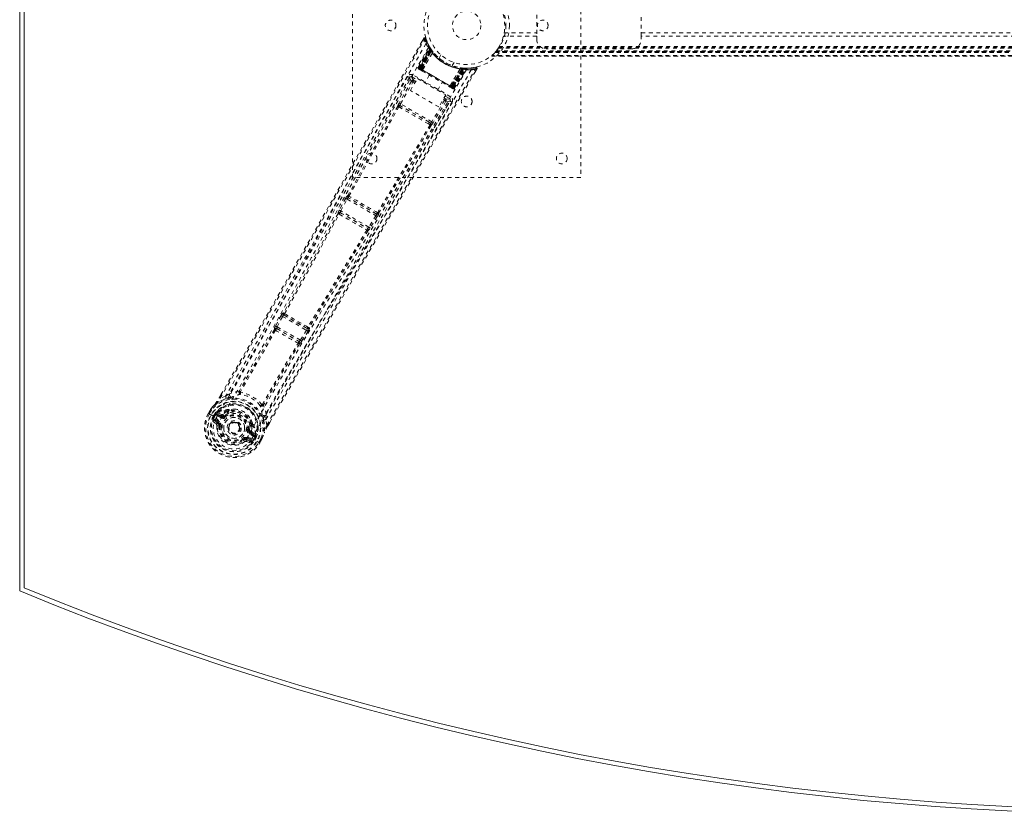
# Model space of a CAD drawing. Header units: inches. Extents: x 13.9 to 73.4, y 17.7 to 59.2.
# Tile 1 of 4: x 13.9 to 39.8, y 17.7 to 38.6. Entities that reach past the tile are written whole.
import ezdxf

# ---------------------------------------------------------------- set-up
doc = ezdxf.new("R2010")
doc.units = ezdxf.units.IN
doc.header["$MEASUREMENT"] = 0
doc.linetypes.add('SLD-Dashed', pattern=[0.075, 0.05, -0.025])
doc.linetypes.add('SLD-Solid', pattern=[0])

msp = doc.modelspace()

# ---------------------------------------------------------------- linework, layer by layer
at = {"color": 7, "linetype": 'SLD-Solid', "lineweight": 15}
for p, q in [((13.886, 23.614), (13.886, 53.364)), ((14.004, 53.285), (14.004, 23.694)), ((14.004, 23.694), (14.004, 53.285))]:
    msp.add_line(p, q, dxfattribs=at)
at = {"color": 7, "linetype": 'SLD-Dashed', "lineweight": 0}
for p, q in [((22.636, 34.489), (22.636, 42.489)), ((28.636, 42.489), (28.636, 34.489)), ((27.476, 38.771), (27.476, 38.208)), ((30.226, 38.208), (30.226, 38.771)), ((24.508, 38.149), (24.466, 38.076)), ((26.586, 38.16), (26.6, 38.208)), ((27.476, 38.208), (26.6, 38.208)), ((26.618, 38.292), (27.476, 38.292)), ((27.476, 38.124), (27.476, 38.208)), ((30.226, 38.292), (57.046, 38.292)), ((57.046, 38.208), (30.226, 38.208)), ((30.226, 38.208), (30.226, 38.124)), ((24.365, 37.38), (24.649, 37.915)), ((24.376, 37.374), (24.657, 37.902)), ((24.67, 37.886), (24.392, 37.36)), ((24.392, 37.364), (24.668, 37.883)), ((24.677, 37.844), (24.398, 37.361)), ((24.402, 37.358), (24.68, 37.839)), ((24.41, 37.354), (24.685, 37.831)), ((24.688, 37.827), (24.413, 37.352)), ((24.697, 37.814), (24.426, 37.345)), ((24.429, 37.343), (24.699, 37.811)), ((24.45, 37.331), (24.709, 37.818)), ((24.71, 37.817), (24.451, 37.33)), ((24.656, 37.93), (24.649, 37.944)), ((24.657, 37.902), (24.649, 37.915)), ((24.707, 37.849), (24.667, 37.912)), ((24.709, 37.818), (24.668, 37.883)), ((24.677, 37.844), (24.7, 37.86)), ((24.68, 37.839), (24.677, 37.844)), ((24.68, 37.839), (24.704, 37.855)), ((24.685, 37.831), (24.709, 37.848)), ((24.688, 37.827), (24.711, 37.844)), ((24.697, 37.814), (24.72, 37.831)), ((24.699, 37.811), (24.723, 37.828)), ((24.7, 37.86), (24.704, 37.855)), ((24.708, 37.848), (24.707, 37.849)), ((24.711, 37.844), (24.709, 37.848)), ((24.709, 37.818), (24.71, 37.817)), ((24.72, 37.831), (24.723, 37.828)), ((24.751, 37.791), (24.749, 37.793)), ((60.876, 37.795), (26.396, 37.795)), ((26.397, 37.796), (26.399, 37.799)), ((60.872, 37.799), (26.399, 37.799)), ((26.4, 37.801), (60.871, 37.801)), ((26.402, 37.803), (60.869, 37.803)), ((26.419, 37.825), (60.853, 37.825)), ((26.463, 37.891), (60.808, 37.891)), ((26.479, 37.916), (60.793, 37.916)), ((26.489, 37.934), (60.782, 37.934)), ((29.976, 37.874), (27.726, 37.874)), ((24.475, 37.315), (24.733, 37.771)), ((24.734, 37.769), (24.477, 37.315)), ((24.734, 37.769), (24.733, 37.771)), ((24.957, 37.714), (24.909, 37.631)), ((24.909, 37.631), (24.911, 37.629)), ((24.957, 37.714), (24.959, 37.712)), ((26.295, 37.684), (60.976, 37.684)), ((60.975, 37.684), (26.297, 37.684)), ((26.297, 37.684), (60.974, 37.684)), ((60.963, 37.696), (26.309, 37.696)), ((26.383, 37.779), (26.379, 37.774)), ((60.892, 37.774), (26.379, 37.774)), ((26.379, 37.774), (60.892, 37.774)), ((26.383, 37.779), (26.389, 37.786)), ((26.383, 37.779), (60.888, 37.779)), ((26.384, 37.78), (60.887, 37.78)), ((60.885, 37.783), (26.386, 37.783)), ((26.386, 37.783), (60.885, 37.783)), ((24.365, 37.38), (24.376, 37.374)), ((24.374, 37.342), (24.377, 37.34)), ((24.384, 37.335), (24.388, 37.333)), ((24.388, 37.334), (24.396, 37.329)), ((24.392, 37.364), (24.45, 37.331)), ((24.396, 37.329), (24.399, 37.327)), ((25.273, 36.856), (24.402, 37.358)), ((24.403, 37.324), (24.461, 37.291)), ((24.413, 37.352), (25.262, 36.862)), ((24.426, 37.345), (24.429, 37.343)), ((25.246, 36.871), (24.429, 37.343)), ((24.451, 37.33), (24.45, 37.331)), ((24.475, 37.315), (24.477, 37.315)), ((25.198, 36.899), (25.463, 37.349)), ((25.465, 37.349), (25.199, 36.897)), ((25.224, 36.884), (25.516, 37.351)), ((25.518, 37.351), (25.226, 36.883)), ((25.517, 37.339), (25.246, 36.871)), ((25.249, 36.869), (25.521, 37.339)), ((25.255, 37.431), (25.304, 37.514)), ((25.262, 36.862), (25.536, 37.337)), ((25.541, 37.337), (25.265, 36.86)), ((25.55, 37.336), (25.273, 36.856)), ((25.277, 36.853), (25.556, 37.336)), ((25.28, 36.848), (25.596, 37.351)), ((25.283, 36.85), (25.595, 37.348)), ((25.299, 36.841), (25.616, 37.348)), ((25.311, 36.834), (25.632, 37.348)), ((25.465, 37.349), (25.463, 37.349)), ((25.476, 37.373), (25.473, 37.374)), ((25.516, 37.351), (25.518, 37.351)), ((25.52, 37.368), (25.517, 37.339)), ((25.595, 37.348), (25.518, 37.351)), ((25.524, 37.367), (25.521, 37.339)), ((25.524, 37.367), (25.553, 37.365)), ((25.539, 37.366), (25.536, 37.337)), ((25.543, 37.366), (25.539, 37.366)), ((25.543, 37.366), (25.541, 37.337)), ((25.546, 37.365), (25.544, 37.366)), ((25.62, 37.362), (25.546, 37.365)), ((25.552, 37.365), (25.55, 37.336)), ((25.556, 37.336), (25.55, 37.336)), ((25.552, 37.365), (25.558, 37.365)), ((25.558, 37.365), (25.556, 37.336)), ((25.558, 37.365), (25.568, 37.364)), ((25.585, 37.346), (25.581, 37.35)), ((25.632, 37.348), (25.616, 37.348)), ((25.657, 37.362), (25.641, 37.362)), ((25.733, 37.366), (25.662, 37.364)), ((25.873, 37.387), (25.745, 37.368)), ((25.862, 37.269), (25.905, 37.342)), ((25.905, 37.343), (25.879, 37.358)), ((24.131, 37.115), (23.73, 36.406)), ((24.183, 37.022), (23.859, 36.447)), ((24.131, 37.116), (24.13, 37.114)), ((24.136, 37.124), (24.131, 37.116)), ((24.143, 37.131), (24.132, 37.118)), ((24.157, 36.776), (24.34, 37.093)), ((24.183, 37.022), (24.222, 37)), ((24.194, 37.135), (24.321, 37.061)), ((25.214, 36.615), (24.224, 37.187)), ((24.293, 37.011), (24.245, 37.039)), ((24.34, 37.093), (25.085, 36.662)), ((24.654, 37.18), (24.538, 36.978)), ((23.898, 36.425), (24.222, 37)), ((24.902, 36.345), (24.157, 36.776)), ((24.27, 36.972), (24.222, 37)), ((24.876, 36.783), (24.992, 36.985)), ((25.185, 36.873), (25.243, 36.84)), ((25.198, 36.899), (25.199, 36.897)), ((25.226, 36.883), (25.224, 36.884)), ((25.226, 36.883), (25.283, 36.85)), ((25.246, 36.871), (25.249, 36.869)), ((25.247, 36.837), (25.251, 36.835)), ((25.258, 36.831), (25.262, 36.829)), ((25.262, 36.829), (25.264, 36.83)), ((25.269, 36.825), (25.269, 36.825)), ((25.27, 36.824), (25.273, 36.823)), ((25.299, 36.841), (25.311, 36.834)), ((25.053, 36.521), (24.717, 35.953)), ((25.091, 36.498), (24.755, 35.93)), ((24.784, 35.797), (25.198, 36.498)), ((25.085, 36.662), (24.902, 36.345)), ((25.016, 36.542), (25.053, 36.521)), ((25.038, 36.581), (25.075, 36.56)), ((25.067, 36.63), (25.184, 36.563)), ((25.198, 36.498), (25.199, 36.499)), ((25.199, 36.499), (25.203, 36.508)), ((25.2, 36.501), (25.206, 36.518)), ((23.851, 36.348), (23.893, 36.323)), ((23.925, 36.358), (23.884, 36.382)), ((24.717, 35.953), (23.898, 36.425)), ((24.646, 35.943), (23.925, 36.358)), ((24.631, 35.897), (24.674, 35.873)), ((24.687, 35.919), (24.646, 35.943)), ((28.636, 34.489), (22.636, 34.489)), ((22.456, 33.942), (22.289, 33.631)), ((22.328, 33.61), (22.495, 33.921)), ((22.495, 33.921), (23.249, 33.485)), ((22.514, 34.015), (22.507, 34.016)), ((22.524, 33.956), (22.53, 33.955)), ((23.266, 33.528), (22.524, 33.956)), ((22.256, 33.546), (22.256, 33.546)), ((22.318, 33.564), (22.318, 33.564)), ((22.318, 33.564), (23.03, 33.153)), ((23.064, 33.185), (22.328, 33.61)), ((23.249, 33.485), (23.064, 33.185)), ((23.287, 33.462), (23.102, 33.162)), ((23.262, 33.533), (23.266, 33.528)), ((23.326, 33.543), (23.322, 33.548)), ((23.03, 33.153), (23.029, 33.153)), ((23.045, 33.091), (23.045, 33.091)), ((20.755, 30.857), (20.611, 30.583)), ((20.65, 30.563), (20.794, 30.836)), ((20.794, 30.836), (21.429, 30.47)), ((20.822, 30.927), (20.809, 30.929)), ((20.826, 30.87), (20.839, 30.867)), ((21.442, 30.514), (20.826, 30.87)), ((20.611, 30.583), (20.596, 30.553)), ((21.264, 30.209), (20.65, 30.563)), ((20.582, 30.496), (20.583, 30.495)), ((20.644, 30.514), (20.644, 30.515)), ((20.644, 30.515), (21.225, 30.179)), ((21.429, 30.47), (21.264, 30.209)), ((21.466, 30.446), (21.301, 30.185)), ((21.433, 30.524), (21.442, 30.514)), ((21.493, 30.539), (21.502, 30.529)), ((21.225, 30.179), (21.224, 30.179)), ((21.239, 30.116), (21.24, 30.116)), ((21.301, 30.185), (21.282, 30.157)), ((19.132, 28.698), (19.176, 28.775)), ((19.178, 28.774), (19.133, 28.698)), ((19.299, 28.736), (19.158, 28.684)), ((19.299, 28.736), (19.407, 28.803)), ((18.845, 28.287), (18.904, 28.388)), ((18.845, 28.287), (18.848, 28.285)), ((18.905, 28.387), (18.846, 28.285)), ((18.848, 28.285), (18.895, 28.258)), ((18.929, 28.373), (18.871, 28.273)), ((18.895, 28.258), (18.915, 28.247)), ((18.906, 28.391), (18.904, 28.388)), ((18.915, 28.247), (18.92, 28.244)), ((18.92, 28.244), (19.05, 28.169)), ((18.976, 28.212), (19.013, 28.275)), ((19.038, 28.259), (19.002, 28.198)), ((19.046, 28.262), (19.007, 28.195)), ((19.038, 28.259), (19.013, 28.275)), ((19.013, 28.275), (19.013, 28.275)), ((19.038, 28.259), (19.053, 28.273)), ((19.053, 28.273), (19.046, 28.262)), ((19.075, 28.293), (19.07, 28.291)), ((19.183, 28.17), (19.071, 28.235)), ((19.075, 28.293), (19.089, 28.297)), ((19.086, 28.261), (19.21, 28.218)), ((19.198, 28.196), (19.086, 28.261)), ((19.089, 28.297), (19.089, 28.297)), ((19.089, 28.297), (19.089, 28.297)), ((19.2, 28.258), (19.089, 28.297)), ((19.21, 28.218), (19.198, 28.196)), ((19.266, 28.219), (19.279, 28.226)), ((19.279, 28.226), (19.296, 28.202)), ((19.355, 28.353), (19.343, 28.334)), ((19.373, 28.337), (19.361, 28.318)), ((19.375, 28.374), (19.394, 28.383)), ((20.362, 28.252), (20.357, 28.125)), ((18.962, 28.081), (19.053, 28.001)), ((18.976, 28.212), (18.976, 28.212)), ((19.007, 28.195), (19.002, 28.198)), ((19.097, 28.021), (19.006, 28.097)), ((19.006, 28.097), (19.107, 28.039)), ((19.021, 28.123), (19.122, 28.065)), ((19.05, 28.169), (19.05, 28.169)), ((19.097, 28.021), (19.107, 28.039)), ((19.127, 27.953), (19.127, 27.963)), ((19.384, 27.974), (19.388, 27.981)), ((19.388, 27.981), (19.397, 27.994)), ((19.964, 27.97), (19.975, 27.989)), ((19.998, 27.982), (19.987, 27.962)), ((20.005, 28.03), (20.006, 28.009)), ((20.383, 27.977), (20.357, 28.125)), ((20.407, 27.962), (20.458, 28.05)), ((20.408, 27.961), (20.459, 28.049)), ((19.151, 27.95), (19.127, 27.953)), ((19.897, 27.856), (19.926, 27.852)), ((19.926, 27.852), (19.926, 27.839)), ((20.038, 27.677), (19.926, 27.742)), ((19.953, 27.789), (19.941, 27.767)), ((20.053, 27.703), (19.941, 27.767)), ((19.953, 27.789), (20.053, 27.703)), ((20.082, 27.724), (19.993, 27.8)), ((20.082, 27.724), (20.086, 27.71)), ((20.087, 27.704), (20.086, 27.709)), ((19.766, 27.584), (19.751, 27.604)), ((19.773, 27.59), (19.766, 27.584)), ((19.802, 27.537), (19.766, 27.584)), ((19.839, 27.592), (19.85, 27.61)), ((19.95, 27.552), (19.839, 27.592)), ((19.844, 27.544), (19.959, 27.505)), ((19.85, 27.61), (19.95, 27.552)), ((19.865, 27.636), (19.965, 27.578)), ((19.991, 27.626), (20.121, 27.551)), ((20.073, 27.669), (20.035, 27.601)), ((20.035, 27.601), (20.04, 27.599)), ((20.04, 27.599), (20.075, 27.66)), ((20.101, 27.646), (20.065, 27.584)), ((20.08, 27.68), (20.073, 27.669)), ((20.075, 27.661), (20.08, 27.68)), ((20.101, 27.647), (20.075, 27.66)), ((20.101, 27.647), (20.101, 27.646)), ((20.121, 27.551), (20.126, 27.548)), ((20.126, 27.548), (20.146, 27.536)), ((20.146, 27.536), (20.192, 27.509)), ((20.17, 27.523), (20.228, 27.623)), ((20.192, 27.509), (20.195, 27.507)), ((20.194, 27.507), (20.252, 27.609)), ((20.195, 27.507), (20.253, 27.609)), ((20.253, 27.609), (20.255, 27.612))]:
    msp.add_line(p, q, dxfattribs=at)
at = {"color": 7, "linetype": 'SLD-Dashed', "lineweight": 0, "flags": 128}
for points in [[(19.158, 28.684), (19.528, 29.323), (19.918, 29.999), (20.328, 30.713), (20.758, 31.464), (21.152, 32.156), (21.562, 32.877), (21.656, 33.043), (21.751, 33.21), (21.847, 33.379), (21.912, 33.495), (21.976, 33.608), (22.043, 33.726), (22.113, 33.849), (22.336, 34.244), (22.584, 34.683), (22.858, 35.167), (23.03, 35.472), (23.213, 35.797), (23.411, 36.147), (23.596, 36.475), (23.837, 36.902), (24.052, 37.281), (24.239, 37.613), (24.4, 37.898), (24.534, 38.134)], [(19.176, 28.775), (20.488, 31.052), (21.832, 33.415), (23.171, 35.782), (24.508, 38.149)], [(24.508, 38.149), (24.508, 38.149), (24.51, 38.148), (24.516, 38.145), (24.524, 38.14), (24.529, 38.137), (24.534, 38.135)], [(24.56, 38.142), (24.556, 38.149), (24.55, 38.155), (24.543, 38.16), (24.535, 38.163), (24.528, 38.163), (24.52, 38.161), (24.514, 38.157), (24.509, 38.151)], [(24.534, 38.135), (24.545, 38.138), (24.554, 38.141), (24.56, 38.143), (24.563, 38.144)], [(26.619, 38.295), (26.619, 38.293), (26.618, 38.292)], [(24.564, 38.009), (23.773, 36.628), (22.995, 35.243), (22.228, 33.854), (21.469, 32.464), (20.875, 31.376), (20.277, 30.294), (19.671, 29.223), (19.05, 28.169)], [(24.652, 37.934), (24.652, 37.921), (24.649, 37.907)], [(24.652, 37.92), (24.65, 37.915), (24.65, 37.914)], [(24.67, 37.89), (24.668, 37.885), (24.667, 37.883)], [(24.677, 37.896), (24.681, 37.89), (24.7, 37.86)], [(26.396, 37.795), (26.387, 37.784), (26.383, 37.778)], [(25.633, 37.327), (24.835, 35.957), (24.025, 34.594), (23.205, 33.24), (22.38, 31.893), (21.735, 30.838), (21.097, 29.782), (20.474, 28.723), (19.874, 27.659)], [(25.755, 37.321), (24.955, 35.946), (24.145, 34.579), (23.325, 33.22), (22.501, 31.868), (21.855, 30.81), (21.217, 29.751), (20.594, 28.69), (19.991, 27.626)], [(20.383, 27.977), (20.789, 28.682), (21.214, 29.417), (21.658, 30.181), (22.062, 30.874), (22.323, 31.321), (22.597, 31.789), (22.884, 32.277), (23.169, 32.763), (23.417, 33.183), (23.745, 33.741), (24.095, 34.333), (24.466, 34.962), (24.81, 35.544), (25.879, 37.358)], [(20.459, 28.049), (21.769, 30.314), (23.142, 32.657), (24.524, 35.002), (25.905, 37.343)], [(24.398, 37.361), (24.385, 37.368), (24.374, 37.375), (24.367, 37.379), (24.365, 37.38)], [(24.376, 37.374), (24.379, 37.372), (24.387, 37.368), (24.397, 37.361), (24.41, 37.354)], [(24.378, 37.339), (24.378, 37.339), (24.379, 37.339), (24.381, 37.338), (24.385, 37.337)], [(24.392, 37.365), (24.389, 37.358), (24.389, 37.356)], [(24.389, 37.333), (24.389, 37.333), (24.391, 37.332), (24.393, 37.332), (24.397, 37.33)], [(24.426, 37.345), (24.419, 37.349), (24.412, 37.353), (24.406, 37.356), (24.401, 37.359), (24.397, 37.362), (24.394, 37.363), (24.392, 37.364), (24.392, 37.364)], [(24.403, 37.325), (24.404, 37.324), (24.405, 37.324)], [(24.451, 37.33), (24.449, 37.32), (24.45, 37.309)], [(24.475, 37.315), (24.455, 37.31), (24.45, 37.309)], [(24.463, 37.29), (24.642, 37.187), (24.823, 37.082), (25.005, 36.977), (25.183, 36.874)], [(24.477, 37.315), (24.656, 37.212), (24.838, 37.107), (25.019, 37.002), (25.198, 36.899)], [(25.63, 37.362), (25.639, 37.362), (25.643, 37.362)], [(25.902, 37.344), (25.905, 37.351), (25.906, 37.36), (25.904, 37.368), (25.901, 37.375), (25.897, 37.381), (25.89, 37.386), (25.883, 37.388), (25.876, 37.387)], [(24.08, 37.148), (23.895, 36.82), (23.684, 36.447), (23.453, 36.038), (23.244, 35.668), (23.135, 35.474), (23.025, 35.28), (22.916, 35.086), (22.792, 34.866), (22.666, 34.644), (22.545, 34.429), (22.297, 33.99), (22.067, 33.583), (21.854, 33.207), (21.646, 32.839), (21.404, 32.413), (20.989, 31.682), (20.569, 30.945), (20.133, 30.183), (19.707, 29.443), (19.299, 28.736)], [(24.132, 37.118), (22.564, 34.341), (20.992, 31.568), (19.407, 28.803)], [(24.132, 37.118), (24.138, 37.081), (24.183, 37.022)], [(24.224, 37.187), (24.212, 37.167), (24.203, 37.151), (24.196, 37.139), (24.194, 37.135)], [(24.245, 37.039), (24.199, 37.098), (24.194, 37.135)], [(24.245, 37.039), (24.244, 37.038), (24.243, 37.036), (24.241, 37.032), (24.238, 37.027), (24.235, 37.021), (24.231, 37.015), (24.227, 37.008), (24.222, 37)], [(25.199, 36.897), (25.205, 36.877), (25.206, 36.873)], [(25.206, 36.873), (25.217, 36.877), (25.224, 36.884)], [(25.283, 36.85), (25.283, 36.85), (25.282, 36.851), (25.279, 36.853), (25.274, 36.855), (25.269, 36.858), (25.263, 36.862), (25.256, 36.865), (25.249, 36.869)], [(25.251, 36.835), (25.254, 36.834), (25.256, 36.832), (25.258, 36.831), (25.259, 36.831)], [(25.252, 36.837), (25.254, 36.834), (25.256, 36.832), (25.257, 36.832), (25.257, 36.832)], [(25.265, 36.86), (25.278, 36.853), (25.289, 36.847), (25.296, 36.842), (25.299, 36.841)], [(25.311, 36.834), (25.308, 36.835), (25.301, 36.839), (25.29, 36.846), (25.277, 36.853)], [(20.362, 28.252), (21.963, 31.007), (23.579, 33.755), (25.2, 36.501)], [(25.075, 36.56), (25.075, 36.559), (25.073, 36.556), (25.071, 36.553), (25.068, 36.548), (25.065, 36.542), (25.061, 36.535), (25.057, 36.528), (25.053, 36.521)], [(25.091, 36.498), (25.087, 36.5), (25.079, 36.505), (25.067, 36.512), (25.053, 36.521)], [(25.184, 36.563), (25.149, 36.55), (25.075, 36.56)], [(25.091, 36.498), (25.165, 36.488), (25.196, 36.5)], [(25.184, 36.563), (25.186, 36.568), (25.193, 36.579), (25.203, 36.596), (25.214, 36.615)], [(20.357, 28.125), (20.727, 28.766), (21.114, 29.434), (21.518, 30.128), (21.905, 30.789), (22.297, 31.458), (22.69, 32.127), (23.073, 32.779), (23.442, 33.404), (23.785, 33.986), (24.169, 34.637), (24.53, 35.248), (24.885, 35.849), (25.252, 36.471)], [(23.823, 36.366), (23.165, 35.192), (22.514, 34.015)], [(22.542, 33.996), (23.193, 35.174), (23.851, 36.348)], [(23.898, 36.425), (23.885, 36.433), (23.872, 36.44), (23.863, 36.445), (23.859, 36.447)], [(24.631, 35.897), (24.448, 36.003), (24.262, 36.11), (24.076, 36.217), (23.893, 36.323)], [(24.646, 35.943), (24.469, 36.045), (24.29, 36.148), (24.107, 36.254), (23.925, 36.358)], [(24.674, 35.873), (23.986, 34.716), (23.292, 33.563)], [(24.703, 35.858), (24.016, 34.7), (23.322, 33.548)], [(24.687, 35.919), (24.7, 35.907), (24.705, 35.895)], [(24.755, 35.93), (24.751, 35.932), (24.743, 35.937), (24.73, 35.945), (24.717, 35.953)], [(23.002, 35.026), (22.305, 33.76), (21.551, 32.372), (20.96, 31.285), (20.364, 30.205), (19.758, 29.136), (19.137, 28.084)], [(22.495, 33.921), (22.488, 33.925), (22.481, 33.928), (22.475, 33.932), (22.469, 33.935), (22.464, 33.938), (22.46, 33.94), (22.458, 33.941), (22.456, 33.942)], [(22.256, 33.546), (21.539, 32.234), (20.822, 30.927)], [(20.85, 30.905), (21.567, 32.213), (22.284, 33.527)], [(22.289, 33.631), (22.274, 33.601), (22.273, 33.599)], [(22.328, 33.61), (22.321, 33.614), (22.314, 33.618), (22.308, 33.621), (22.302, 33.624), (22.297, 33.627), (22.293, 33.629), (22.291, 33.63), (22.289, 33.631)], [(23.287, 33.462), (23.286, 33.463), (23.283, 33.464), (23.28, 33.467), (23.275, 33.47), (23.269, 33.473), (23.263, 33.477), (23.256, 33.481), (23.249, 33.485)], [(23.102, 33.162), (23.1, 33.163), (23.098, 33.164), (23.094, 33.167), (23.089, 33.17), (23.084, 33.173), (23.077, 33.177), (23.071, 33.181), (23.064, 33.185)], [(23.102, 33.162), (23.083, 33.134), (23.082, 33.132)], [(23.014, 33.106), (22.235, 31.828), (21.46, 30.553)], [(23.045, 33.091), (22.267, 31.813), (21.493, 30.539)], [(23.051, 33.11), (23.051, 33.107), (23.045, 33.091)], [(20.794, 30.836), (20.787, 30.84), (20.781, 30.843), (20.774, 30.847), (20.769, 30.85), (20.764, 30.852), (20.76, 30.854), (20.757, 30.856), (20.755, 30.857)], [(20.794, 30.836), (20.798, 30.844), (20.802, 30.851), (20.811, 30.862), (20.819, 30.869), (20.826, 30.87)], [(20.65, 30.563), (20.643, 30.566), (20.637, 30.57), (20.63, 30.573), (20.625, 30.576), (20.62, 30.579), (20.616, 30.581), (20.613, 30.582), (20.611, 30.583)], [(20.583, 30.495), (20.126, 29.683), (19.662, 28.878)], [(20.611, 30.473), (20.154, 29.66), (19.69, 28.855)], [(21.442, 30.514), (21.444, 30.508), (21.443, 30.498), (21.437, 30.484), (21.433, 30.477), (21.429, 30.47)], [(21.466, 30.446), (21.465, 30.447), (21.462, 30.449), (21.458, 30.451), (21.453, 30.454), (21.448, 30.458), (21.442, 30.462), (21.435, 30.466), (21.429, 30.47)], [(20.265, 28.523), (20.73, 29.327), (21.206, 30.13)], [(21.239, 30.116), (20.764, 29.315), (20.299, 28.511)], [(21.264, 30.209), (21.259, 30.202), (21.253, 30.195), (21.242, 30.185), (21.232, 30.179), (21.229, 30.178), (21.226, 30.178), (21.225, 30.179)], [(21.301, 30.185), (21.297, 30.188), (21.288, 30.193), (21.276, 30.201), (21.264, 30.209)], [(19.656, 28.872), (19.529, 28.846), (19.407, 28.803)], [(19.656, 28.872), (19.653, 28.862), (19.652, 28.852), (19.654, 28.844), (19.659, 28.837), (19.667, 28.833), (19.675, 28.832), (19.684, 28.835), (19.693, 28.84)], [(19.69, 28.855), (19.689, 28.853), (19.689, 28.851), (19.689, 28.847), (19.693, 28.84)], [(18.904, 28.388), (18.962, 28.464), (19.014, 28.521)], [(19.021, 28.529), (18.967, 28.47), (18.906, 28.391)], [(19.021, 28.529), (19.017, 28.525), (19.014, 28.521)], [(19.316, 28.68), (19.167, 28.623), (19.021, 28.529)], [(19.158, 28.684), (19.153, 28.687), (19.148, 28.69), (19.143, 28.693), (19.138, 28.695), (19.135, 28.697), (19.133, 28.698), (19.132, 28.698), (19.132, 28.698)], [(19.463, 28.714), (19.455, 28.712), (19.442, 28.709)], [(20.251, 28.518), (20.25, 28.508), (20.253, 28.499), (20.258, 28.492), (20.265, 28.488), (20.273, 28.487), (20.282, 28.489), (20.29, 28.494), (20.297, 28.502)], [(20.251, 28.518), (20.258, 28.519), (20.262, 28.52), (20.264, 28.521), (20.265, 28.523)], [(20.362, 28.252), (20.338, 28.379), (20.297, 28.502)], [(18.871, 28.273), (18.866, 28.276), (18.86, 28.279), (18.855, 28.282), (18.851, 28.284), (18.848, 28.285), (18.846, 28.286), (18.845, 28.287), (18.845, 28.287)], [(18.904, 28.388), (18.904, 28.388), (18.905, 28.387), (18.907, 28.386), (18.91, 28.384), (18.914, 28.382), (18.919, 28.379), (18.924, 28.376), (18.929, 28.373)], [(18.906, 28.391), (18.907, 28.391), (18.908, 28.389), (18.911, 28.388), (18.914, 28.385), (18.917, 28.383), (18.921, 28.38), (18.925, 28.376), (18.929, 28.373)], [(19.038, 28.259), (19.038, 28.259), (19.038, 28.259)], [(19.071, 28.235), (19.056, 28.247), (19.046, 28.262)], [(19.086, 28.261), (19.085, 28.26), (19.084, 28.259), (19.083, 28.256), (19.081, 28.253), (19.079, 28.249), (19.076, 28.245), (19.074, 28.24), (19.071, 28.235)], [(19.235, 28.264), (19.214, 28.256), (19.2, 28.258)], [(19.343, 28.334), (19.291, 28.306), (19.235, 28.264)], [(19.545, 28.395), (19.488, 28.397), (19.394, 28.383)], [(20.262, 28.235), (20.258, 28.248), (20.257, 28.256)], [(18.975, 28.129), (18.999, 28.13), (19.021, 28.123)], [(19.002, 28.198), (18.999, 28.199), (18.993, 28.203), (18.986, 28.207), (18.976, 28.212)], [(19.021, 28.123), (19.018, 28.118), (19.015, 28.113), (19.013, 28.109), (19.011, 28.105), (19.009, 28.102), (19.007, 28.099), (19.006, 28.097), (19.006, 28.097)], [(19.874, 27.659), (19.831, 27.594), (19.773, 27.54), (19.704, 27.499), (19.627, 27.473), (19.545, 27.463), (19.463, 27.469), (19.382, 27.49), (19.305, 27.525), (19.237, 27.573), (19.178, 27.633), (19.132, 27.702), (19.1, 27.777), (19.084, 27.857), (19.084, 27.937), (19.103, 28.014), (19.137, 28.084)], [(19.122, 28.065), (19.119, 28.06), (19.116, 28.055), (19.114, 28.05), (19.112, 28.047), (19.11, 28.043), (19.108, 28.041), (19.107, 28.039), (19.107, 28.039)], [(19.183, 28.17), (19.186, 28.175), (19.189, 28.18), (19.191, 28.184), (19.193, 28.188), (19.195, 28.192), (19.197, 28.194), (19.198, 28.196), (19.198, 28.196)], [(19.314, 28.179), (19.311, 28.183), (19.308, 28.188), (19.305, 28.192), (19.302, 28.195), (19.3, 28.198), (19.298, 28.2), (19.297, 28.202), (19.296, 28.202)], [(19.926, 27.852), (19.934, 27.918), (19.933, 27.973)], [(20.005, 28.03), (19.969, 28.119), (19.939, 28.167)], [(19.987, 27.962), (19.988, 27.903), (19.981, 27.833)], [(20.301, 28.111), (20.326, 27.954), (20.318, 27.78)], [(20.408, 27.961), (20.408, 27.961), (20.408, 27.962), (20.406, 27.963), (20.402, 27.965), (20.398, 27.968), (20.393, 27.971), (20.388, 27.974), (20.383, 27.977)], [(19.18, 27.947), (19.175, 27.947), (19.169, 27.948), (19.164, 27.949), (19.16, 27.949), (19.156, 27.95), (19.153, 27.95), (19.151, 27.95), (19.151, 27.95)], [(19.867, 27.86), (19.873, 27.859), (19.878, 27.858), (19.883, 27.857), (19.888, 27.857), (19.891, 27.856), (19.894, 27.856), (19.896, 27.856), (19.897, 27.856)], [(19.926, 27.742), (19.928, 27.746), (19.931, 27.751), (19.934, 27.756), (19.936, 27.76), (19.938, 27.763), (19.939, 27.765), (19.94, 27.767), (19.941, 27.767)], [(19.981, 27.833), (19.984, 27.811), (19.993, 27.8)], [(20.038, 27.677), (20.041, 27.682), (20.043, 27.686), (20.046, 27.691), (20.048, 27.695), (20.05, 27.698), (20.051, 27.7), (20.052, 27.702), (20.053, 27.703)], [(20.253, 27.609), (20.29, 27.697), (20.314, 27.77)], [(20.255, 27.612), (20.289, 27.694), (20.318, 27.78)], [(20.314, 27.77), (20.316, 27.775), (20.318, 27.78)], [(19.733, 27.628), (19.737, 27.623), (19.74, 27.619), (19.743, 27.614), (19.746, 27.611), (19.748, 27.608), (19.75, 27.606), (19.751, 27.604), (19.751, 27.604)], [(19.865, 27.636), (19.862, 27.631), (19.859, 27.626), (19.856, 27.622), (19.854, 27.618), (19.852, 27.615), (19.851, 27.612), (19.85, 27.61), (19.85, 27.61)], [(19.95, 27.552), (19.951, 27.552), (19.952, 27.554), (19.953, 27.556), (19.955, 27.559), (19.957, 27.563), (19.96, 27.568), (19.963, 27.573), (19.965, 27.578)], [(19.965, 27.578), (19.983, 27.562), (19.994, 27.541)], [(20.073, 27.669), (20.055, 27.67), (20.038, 27.677)], [(20.075, 27.661), (20.075, 27.66), (20.075, 27.66)], [(20.195, 27.507), (20.196, 27.507), (20.195, 27.508), (20.193, 27.509), (20.19, 27.511), (20.186, 27.513), (20.181, 27.516), (20.176, 27.52), (20.17, 27.523)], [(20.255, 27.612), (20.255, 27.613), (20.253, 27.613), (20.25, 27.614), (20.247, 27.616), (20.242, 27.617), (20.238, 27.619), (20.233, 27.621), (20.228, 27.623)], [(20.228, 27.623), (20.233, 27.62), (20.239, 27.617), (20.243, 27.614), (20.247, 27.612), (20.251, 27.61), (20.253, 27.609), (20.254, 27.608), (20.253, 27.609)]]:
    msp.add_lwpolyline(points, dxfattribs=at)
at = {"color": 7, "linetype": 'SLD-Dashed', "lineweight": 0}
for centre, radius in [((25.636, 38.489), 1.125), ((25.636, 38.489), 1.03), ((25.636, 38.489), 0.375), ((23.636, 38.489), 0.14), ((27.636, 38.489), 0.14), ((25.636, 36.489), 0.141), ((23.136, 34.989), 0.141), ((28.136, 34.989), 0.141), ((19.524, 27.903), 0.7), ((19.524, 27.903), 0.69), ((19.524, 27.903), 0.623), ((19.524, 27.903), 0.32), ((19.524, 27.903), 0.275), ((19.524, 27.903), 0.188), ((19.524, 27.903), 0.157), ((19.524, 27.903), 0.142), ((19.524, 27.903), 0.14), ((19.524, 27.903), 0.138)]:
    msp.add_circle(centre, radius, dxfattribs=at)
for centre, radius, start, end in [((25.511, 38.489), 1.125, 329.3836, 30.6164), ((24.534, 38.135), 0.03, 17.8474, 150.5307), ((25.649, 38.522), 1.2, 198.106, 205.335), ((25.636, 38.49), 1.158, 197.8712, 282.137), ((25.629, 38.487), 1.12, 197.8965, 205.3624), ((27.726, 38.124), 0.25, 180, 270), ((29.976, 38.124), 0.25, 270, 0), ((158.756, -39.836), 155.028, 149.90243, 151.09995), ((24.59, 37.994), 0.03, 25.9293, 149.734), ((25.741, 38.7), 1.365, 210.418, 215.5491), ((25.636, 38.489), 1.128, 205.3419, 210.4724), ((24.66, 37.875), 0.0429, 84.1693, 132.9914), ((25.652, 38.517), 1.19, 210.88, 269.1199), ((24.623, 37.93), 0.03, 331.9852, 28.9177), ((25.606, 38.472), 1.093, 208.909, 209.8163), ((25.441, 38.177), 0.834, 198.2483, 203.5361), ((24.588, 37.908), 0.0707, 1.4566, 28.8969), ((24.63, 37.916), 0.0299, 331.8945, 29.7037), ((25.491, 38.405), 0.959, 209.6189, 212.5208), ((25.654, 38.502), 1.151, 209.9201, 213.9608), ((25.42, 38.165), 0.807, 199.0817, 204.4653), ((25.636, 38.489), 1.128, 210.4734, 269.5266), ((24.641, 37.897), 0.03, 346.8686, 31.2468), ((24.641, 37.897), 0.0299, 331.8036, 30.7477), ((25.633, 38.488), 1.125, 210.7753, 215.7153), ((25.441, 38.17), 0.825, 200.4051, 205.5784), ((25.635, 38.488), 1.155, 214.2141, 265.7859), ((25.635, 38.488), 1.155, 214.9104, 265.0896), ((25.635, 38.488), 1.155, 215.8864, 264.1136), ((24.683, 37.833), 0.0297, 331.4818, 34.4704), ((24.684, 37.831), 0.0297, 331.4745, 34.5491), ((25.376, 38.125), 0.734, 204.76, 208.7634), ((24.718, 37.799), 0.0311, 298.3176, 349.6523), ((24.717, 37.8), 0.0345, 298.95, 345.1658), ((25.535, 38.468), 1.092, 314.2395, 322.383), ((25.508, 38.492), 1.129, 321.1131, 322.405), ((25.54, 38.468), 1.089, 322.1868, 323.8355), ((25.511, 38.489), 1.125, 322.4057, 333.3055), ((25.508, 38.491), 1.129, 327.8688, 330.4202), ((25.617, 38.458), 1.12, 217.9259, 262.0742), ((25.506, 38.494), 1.131, 314.3107, 315.1779), ((24.391, 37.366), 0.03, 152.0016, 239.99), ((24.392, 37.366), 0.0305, 152.3693, 219.3669), ((24.403, 37.359), 0.03, 151.9727, 216.5677), ((24.404, 37.361), 0.0315, 207.953, 240.6799), ((25.117, 36.942), 0.831, 149.7778, 151.6228), ((24.418, 37.35), 0.03, 151.9354, 239.9311), ((24.753, 37.148), 0.409, 149.0014, 153.059), ((24.772, 37.137), 0.422, 149.0383, 152.9689), ((24.775, 37.135), 0.422, 149.038, 152.969), ((24.807, 37.117), 0.444, 149.0916, 152.8285), ((24.806, 37.117), 0.439, 149.0711, 152.8488), ((24.476, 37.317), 0.0299, 151.7964, 239.8158), ((24.477, 37.313), 0.0265, 188.3688, 239.3865), ((25.497, 37.349), 0.0345, 134.8323, 181.0467), ((25.496, 37.349), 0.031, 130.2246, 181.6901), ((25.45, 38.081), 0.733, 271.2389, 275.244), ((25.613, 38.231), 0.868, 263.5576, 265.483), ((25.542, 37.336), 0.0297, 85.4508, 148.5183), ((25.543, 37.336), 0.0297, 85.5327, 148.518), ((25.459, 38.149), 0.812, 274.3826, 279.6348), ((25.525, 37.259), 0.109, 61.2433, 90.4845), ((25.464, 38.138), 0.805, 275.5277, 280.9268), ((25.461, 38.17), 0.839, 276.4799, 281.7353), ((25.542, 37.226), 0.137, 59.4097, 83.5135), ((25.62, 37.332), 0.0299, 89.2526, 148.1931), ((25.642, 37.332), 0.0299, 90.3029, 148.0922), ((25.636, 38.202), 0.841, 268.7967, 270.3459), ((25.636, 38.489), 1.128, 269.5267, 274.6574), ((25.592, 37.337), 0.0429, 347.0198, 35.8234), ((25.657, 37.332), 0.03, 91.0801, 148.0122), ((25.765, 38.684), 1.364, 264.4493, 269.585), ((25.637, 38.482), 1.12, 274.6371, 282.1027), ((25.729, 37.336), 0.03, 330.2579, 94.079), ((25.657, 38.523), 1.206, 274.6781, 281.8739), ((25.879, 37.358), 0.03, 329.4731, 102.1523), ((25.817, 37.36), 0.0624, 358.3196, 26.0893), ((24.171, 37.096), 0.105, 59.9149, 150.6379), ((22.682, 34.642), 2.869, 59.6423, 60.8404), ((24.171, 37.096), 0.045, 60.0216, 127.9885), ((24.223, 37), 0.0451, 60.4276, 150.3565), ((25.196, 36.897), 0.0266, 240.7966, 291.4522), ((25.2, 36.899), 0.0299, 240.1886, 328.2023), ((24.859, 37.087), 0.444, 327.1765, 330.915), ((24.864, 37.084), 0.441, 327.1574, 330.924), ((25.256, 36.872), 0.0353, 231.8126, 320.6773), ((25.258, 36.866), 0.03, 240.0619, 328.0701), ((24.892, 37.068), 0.424, 327.0394, 330.9574), ((24.529, 37.282), 0.849, 328.4161, 330.2233), ((24.913, 37.055), 0.411, 326.9427, 330.9787), ((25.274, 36.858), 0.0315, 239.3122, 272.3685), ((25.187, 36.741), 0.117, 45.8685, 49.5832), ((25.274, 36.857), 0.03, 263.5055, 328.0139), ((25.285, 36.85), 0.03, 240.0049, 328.005), ((25.285, 36.851), 0.0305, 260.7159, 327.6404), ((25.052, 36.521), 0.0451, 329.6202, 59.5733), ((25.161, 36.524), 0.045, 352.0114, 59.9811), ((23.792, 34.026), 2.847, 59.1562, 60.3636), ((25.162, 36.524), 0.105, 329.3649, 60.0824), ((24.103, 36.291), 0.289, 147.3516, 165.0238), ((23.863, 36.342), 0.0456, 61.9247, 149.0008), ((23.974, 36.575), 0.258, 234.2202, 241.5617), ((23.919, 36.316), 0.075, 118.0013, 154.8137), ((23.961, 36.38), 0.0773, 144.5425, 178.3779), ((23.954, 36.3), 0.0652, 116.4293, 159.4424), ((24.581, 35.939), 0.0652, 320.5443, 3.5502), ((24.611, 35.916), 0.0756, 325.3467, 1.8411), ((24.809, 36.093), 0.258, 238.4434, 245.7785), ((24.646, 35.985), 0.0773, 301.6267, 335.4607), ((24.498, 36.063), 0.289, 314.9803, 332.6489), ((24.67, 35.879), 0.0384, 327.088, 25.3583), ((22.66, 33.856), 0.222, 133.6408, 157.1176), ((22.553, 33.903), 0.0601, 118.5982, 163.1024), ((22.547, 33.995), 0.0451, 151.9416, 239.4406), ((22.553, 33.994), 0.0451, 151.9705, 239.4213), ((22.603, 34.117), 0.136, 228.8646, 243.2832), ((22.587, 33.962), 0.057, 142.6073, 186.4852), ((6.385, 5.146), 33.025, 59.2674, 60.7326), ((4.849, 2.486), 36.137, 59.3136, 60.6865), ((22.373, 33.537), 0.118, 147.9873, 175.3644), ((22.296, 33.525), 0.0451, 60.6349, 151.6303), ((22.295, 33.525), 0.0451, 60.6329, 151.6273), ((22.339, 33.637), 0.123, 227.656, 243.6636), ((22.349, 33.502), 0.0697, 116.9332, 159.0868), ((39.432, 62.385), 33.569, 239.2813, 240.7188), ((22.379, 33.574), 0.0626, 144.4874, 188.452), ((39.349, 62.241), 33.353, 239.2945, 240.7055), ((23.205, 33.526), 0.0601, 316.8997, 1.4048), ((23.239, 33.585), 0.0567, 293.3815, 337.5243), ((23.284, 33.572), 0.0451, 240.5767, 328.031), ((23.288, 33.567), 0.0451, 240.5559, 328.0599), ((23.111, 33.596), 0.222, 322.8826, 346.3592), ((23.366, 33.677), 0.136, 236.7375, 251.115), ((22.96, 33.15), 0.0697, 320.9149, 3.0614), ((23.008, 33.116), 0.0433, 352.7769, 60.217), ((23.007, 33.211), 0.0626, 291.5478, 335.5131), ((23.007, 33.114), 0.0451, 328.3697, 59.3683), ((22.978, 33.188), 0.118, 304.6432, 332.0161), ((23.083, 33.21), 0.125, 236.4462, 252.2339), ((20.91, 30.799), 0.165, 127.6352, 159.4036), ((20.849, 30.909), 0.0451, 152.489, 239.1375), ((20.862, 30.906), 0.0451, 152.598, 239.1072), ((20.891, 30.987), 0.092, 221.465, 243.9856), ((20.9, 30.869), 0.0613, 143.9432, 181.5353), ((4.699, 2.226), 32.876, 59.4017, 60.5982), ((2.644, -1.333), 37.023, 59.4551, 60.5446), ((20.675, 30.503), 0.0933, 147.5408, 184.1276), ((20.7, 30.531), 0.0588, 147.8432, 196.6282), ((21.404, 30.577), 0.0607, 298.3041, 336.2217), ((21.511, 30.629), 0.0919, 236.0261, 258.5405), ((20.622, 30.475), 0.0451, 61.043, 152.1405), ((20.623, 30.474), 0.0451, 61.0458, 152.1507), ((20.65, 30.552), 0.0879, 220.2467, 243.9549), ((20.692, 30.441), 0.0872, 123.1868, 158.1971), ((37.274, 58.648), 32.734, 239.3991, 240.6007), ((37.623, 59.252), 33.379, 239.4252, 240.5748), ((21.455, 30.563), 0.0451, 240.8935, 327.4006), ((21.464, 30.553), 0.0451, 240.8628, 327.5121), ((21.339, 30.551), 0.165, 320.5912, 352.37), ((21.137, 30.184), 0.0873, 321.8121, 356.8072), ((21.255, 30.204), 0.0889, 236.1777, 259.6245), ((21.201, 30.14), 0.0451, 327.853, 58.9518), ((21.202, 30.14), 0.0451, 327.8598, 58.9548), ((21.2, 30.2), 0.0933, 295.8682, 332.466), ((19.924, 28.892), 0.644, 194.088, 199.258), ((19.461, 28.775), 0.0608, 152.3829, 271.9694), ((19.837, 27.91), 0.888, 99.1312, 114.9703), ((19.711, 28.845), 0.0608, 153.6686, 256.5416), ((19.65, 28.885), 0.0143, 297.568, 333.3405), ((19.727, 28.925), 0.0795, 216.0566, 242.5044), ((19.769, 28.818), 0.0786, 163.3263, 203.7343), ((19.517, 27.891), 0.965, 40.5265, 79.4746), ((19.553, 27.954), 0.844, 39.7729, 80.2274), ((19.524, 27.903), 0.787, 338.3239, 141.6761), ((19.524, 27.903), 0.758, 338.3239, 141.6761), ((19.524, 27.903), 0.632, 336.0642, 143.9358), ((18.077, 29.274), 1.202, 321.1861, 331.3433), ((16.342, 31.048), 3.677, 316.7621, 319.9883), ((19.524, 27.903), 0.602, 336.2697, 143.7303), ((19.865, 26.546), 2.204, 101.0581, 104.4318), ((20.193, 28.572), 0.0786, 276.2587, 316.6743), ((20.246, 28.536), 0.0608, 223.4569, 326.3325), ((19.373, 28.178), 0.887, 5.0285, 20.8703), ((20.308, 28.59), 0.0795, 237.4916, 263.9419), ((20.311, 28.503), 0.0143, 146.647, 182.4538), ((19.524, 27.903), 0.78, 150, 329.4852), ((19.524, 27.903), 0.78, 150.5288, 329.4712), ((19.524, 27.903), 0.75, 150.4561, 329.5439), ((19.144, 28.202), 0.115, 129.7045, 142.2766), ((19.101, 28.288), 0.0306, 173.8359, 240.9604), ((19.36, 27.893), 0.491, 86.1266, 125.5133), ((19.308, 27.916), 0.44, 83.9345, 119.9017), ((19.226, 28.243), 0.0299, 150.9985, 238.949), ((19.237, 28.268), 0.0565, 241.9565, 301.5683), ((19.264, 28.253), 0.031, 160.1646, 298.1963), ((19.582, 27.874), 0.465, 115.8368, 130.7956), ((19.524, 27.903), 0.376, 352.774, 127.226), ((19.524, 27.903), 0.346, 352.7739, 127.226), ((19.371, 28.322), 0.0305, 155.6311, 286.0659), ((19.385, 28.362), 0.0504, 214.2147, 241.7592), ((19.395, 28.335), 0.0444, 117.3976, 154.9914), ((19.397, 28.382), 0.0506, 214.3112, 241.7601), ((19.518, 27.893), 0.453, 9.7483, 110.251), ((19.398, 28.325), 0.0371, 190.1665, 240.7273), ((19.4, 28.32), 0.0326, 102.1589, 148.3699), ((19.527, 27.908), 0.411, 9.0114, 110.9887), ((19.431, 28.368), 0.0404, 157.316, 202.7701), ((19.505, 27.871), 0.494, 16.9724, 103.0277), ((19.533, 27.919), 0.476, 31.4721, 88.5268), ((20.311, 28.284), 0.0608, 208.0304, 327.6179), ((18.179, 27.52), 2.203, 15.5676, 18.9429), ((19.524, 27.903), 0.629, 150.5444, 329.4556), ((19.524, 27.903), 0.599, 150.5443, 329.4557), ((19.165, 28.051), 0.206, 157.6589, 171.6605), ((18.99, 28.072), 0.0299, 58.0459, 162.1116), ((19.517, 27.892), 0.543, 149.3658, 330.634), ((19.524, 27.903), 0.593, 150.5524, 157.6091), ((19.262, 28.3), 0.249, 211.7027, 239.8647), ((19.082, 27.994), 0.0301, 61.4543, 167.6211), ((19.023, 27.967), 0.0455, 352.5188, 48.6566), ((19.524, 27.903), 0.459, 172.774, 307.226), ((18.921, 26.566), 1.403, 81.5623, 83.9859), ((19.056, 27.962), 0.0714, 0.3057, 55.2571), ((19.062, 27.962), 0.089, 352.774, 60), ((19.062, 27.962), 0.119, 352.7751, 59.9998), ((19.242, 28.273), 0.119, 240, 307.2265), ((19.242, 28.273), 0.089, 240, 307.226), ((19.524, 27.903), 0.275, 0.0001, 179.9999), ((19.524, 27.903), 0.156, 35.1542, 80.0596), ((19.962, 27.98), 0.0305, 193.9335, 324.3681), ((19.952, 28.005), 0.0371, 239.277, 289.8281), ((19.991, 28.013), 0.0505, 238.2739, 265.7476), ((19.947, 28.005), 0.0326, 331.6469, 17.8226), ((20.002, 28.032), 0.0506, 238.2495, 265.6796), ((19.973, 28.055), 0.0404, 277.2307, 322.6884), ((19.962, 28.007), 0.0444, 325.0223, 2.6838), ((19.643, 27.723), 0.439, 0.0688, 36.0862), ((19.591, 27.755), 0.497, 354.8148, 33.6301), ((20.181, 28.743), 0.643, 280.7369, 285.9141), ((21.434, 27.336), 1.202, 148.657, 158.8135), ((23.842, 26.719), 3.68, 160.0125, 163.2359), ((19.524, 27.903), 0.4, 172.774, 307.226), ((19.524, 27.903), 0.376, 172.774, 307.226), ((19.524, 27.903), 0.346, 172.7737, 307.2262), ((19.524, 27.903), 0.275, 180.0001, 359.9999), ((19.985, 27.845), 0.119, 172.775, 239.9994), ((19.985, 27.845), 0.089, 172.774, 240), ((19.957, 27.853), 0.031, 181.592, 320.0516), ((19.983, 27.837), 0.0567, 178.2294, 237.9769), ((19.967, 27.815), 0.0299, 241.048, 329.0022), ((20.068, 27.729), 0.0305, 239.0383, 306.1741), ((20.003, 27.715), 0.0842, 335.3864, 352.6394), ((19.805, 27.533), 0.119, 60.0006, 127.2249), ((19.805, 27.533), 0.089, 60, 127.226), ((19.809, 27.527), 0.0715, 64.7817, 119.7581), ((19.829, 27.501), 0.0455, 71.3595, 127.465), ((19.824, 27.566), 0.0301, 312.3481, 58.5773), ((19.996, 27.867), 0.242, 239.7354, 268.8249), ((19.936, 27.525), 0.0299, 317.8913, 61.9516), ((19.831, 27.667), 0.206, 308.341, 322.3411), ((19.524, 27.903), 0.593, 322.3909, 329.4476), ((19.61, 26.842), 0.871, 58.4818, 60.4325), ((20.228, 27.623), 0.03, 330.2178, 335.2738)]:
    msp.add_arc(centre, radius, start, end, dxfattribs=at)
at = {"color": 7, "linetype": 'SLD-Solid', "lineweight": 15}
for radius, start, end in [(78.262, 247.65804, 292.34196), (78.144, 247.71607, 292.28393), (78.144, 247.71607, 292.28393)]:
    msp.add_arc((43.636, 96.001), radius, start, end, dxfattribs=at)

doc.saveas('drawing.dxf')
